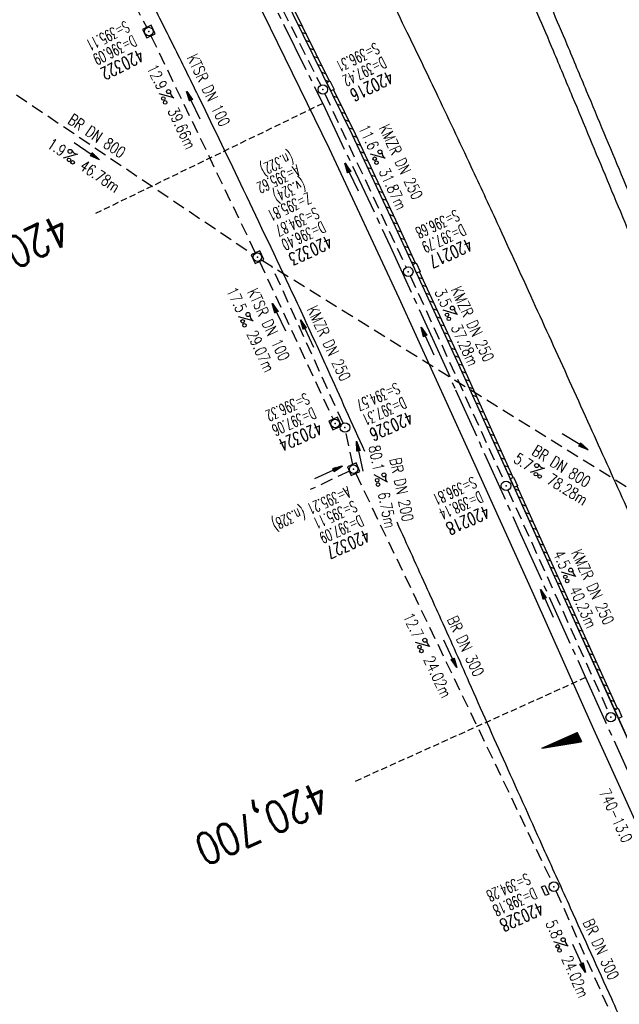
# Model space of a CAD drawing. Extents: x 450316 to 454644, y 428795 to 436505.
# Tile 242 of 256: x 450748 to 450843, y 435778 to 435934. Entities that reach past the tile are written whole.
import ezdxf
from ezdxf.enums import TextEntityAlignment as Align

# ---------------------------------------------------------------- set-up
doc = ezdxf.new("R2010")
doc.units = 0
doc.header["$LTSCALE"] = 2
doc.header["$MEASUREMENT"] = 0
for name, pattern in [('ACHSE', [5.5, 4, -0.5, 0.5, -0.5]), ('AUSGEZOGEN', [0]), ('GESTRICH-X2', [1.5, 1, -0.5]), ('GESTRICHELT', [0.75, 0.5, -0.25])]:
    doc.linetypes.add(name, pattern=pattern)
doc.layers.get('0').update_dxf_attribs({"linetype": 'CONTINUOUS'})
for name, color, linetype in [('ACHSETOP', 1, 'ACHSE'), ('FBR', 8, 'CONTINUOUS'), ('GEF', 1, 'AUSGEZOGEN'), ('HEKTOM', 1, 'GESTRICHELT'), ('KANAL', 7, 'GESTRICH-X2'), ('Netzknoten_PKT-NR', 7, 'CONTINUOUS'), ('PFEIL', 7, 'CONTINUOUS'), ('RINNE', 8, 'CONTINUOUS'), ('SCHACHTNR', 6, 'CONTINUOUS'), ('SCHSYMBOL', 7, 'CONTINUOUS'), ('TEXTO', 4, 'CONTINUOUS'), ('TEXTU', 4, 'CONTINUOUS'), ('WEG', 8, 'AUSGEZOGEN')]:
    doc.layers.add(name, color=color, linetype=linetype)
doc.styles.add('ROMANS', font='romans.shx', dxfattribs={"width": 0.8})

# ---------------------------------------------------------------- blocks, each defined once
blk = doc.blocks.new('PROM')
blk.add_line((1.57, 1.82), (0.02, 0.02))
for centre, radius in [((0.32, 1.51), 0.317), ((0.94, 0.29), 0.283), ((1.64, 0.29), 0.283)]:
    blk.add_circle(centre, radius)
blk.add_arc((0.99, 2.68), 1.03, 239.1414, 303.3549)
blk = doc.blocks.new('PFEIL2')
at = {"color": 0}
for p, q in [((0.88, 0), (-2.4, -0.01)), ((0.88, -0.27), (0.88, 0.28)), ((0.88, 0.28), (2.43, 0.01)), ((0.91, 0.27), (0.88, 0.26)), ((0.97, 0.26), (0.88, 0.25)), ((1.02, 0.25), (0.88, 0.23)), ((1.07, 0.24), (0.88, 0.21)), ((1.13, 0.23), (0.88, 0.19)), ((1.18, 0.22), (0.88, 0.17)), ((1.24, 0.21), (0.88, 0.15)), ((1.29, 0.21), (0.88, 0.14)), ((1.34, 0.2), (0.88, 0.12)), ((1.4, 0.19), (0.88, 0.1)), ((1.45, 0.18), (0.88, 0.08)), ((1.51, 0.17), (0.88, 0.06)), ((1.56, 0.16), (0.88, 0.04)), ((1.61, 0.15), (0.88, 0.02)), ((1.67, 0.14), (0.88, 0.01)), ((1.72, 0.13), (0.88, -0.01)), ((1.78, 0.12), (0.88, -0.03)), ((1.83, 0.11), (0.88, -0.05)), ((1.88, 0.1), (0.88, -0.07)), ((1.94, 0.09), (0.88, -0.09)), ((2.05, 0.08), (0.88, -0.12)), ((1.99, 0.08), (0.88, -0.11)), ((2.1, 0.07), (0.88, -0.14)), ((2.15, 0.06), (0.88, -0.16)), ((2.21, 0.05), (0.88, -0.18)), ((2.26, 0.04), (0.88, -0.2)), ((2.32, 0.03), (0.88, -0.22)), ((2.37, 0.02), (0.88, -0.23)), ((2.42, 0.01), (0.88, -0.25)), ((2.43, 0.01), (0.88, -0.27))]:
    blk.add_line(p, q, dxfattribs=at)
blk = doc.blocks.new('20')
blk.add_lwpolyline([(-0.75, -0.75), (0.75, -0.75), (0.75, 0.75), (-0.75, 0.75)], close=True)
blk.add_circle((0, 0), 0.676)
blk.add_point((0, 0))
blk = doc.blocks.new('GST')
at = {"color": 0}
blk.add_circle((0, 0), 0.75, dxfattribs=at)
blk.add_point((0, 0), dxfattribs=at)
blk = doc.blocks.new('10')
blk.add_blockref('GST', (0, 0))
blk = doc.blocks.new('17')
blk.add_lwpolyline([(-0.76, -1.22), (0.75, -1.22), (0.75, -1.8), (-0.76, -1.8)], close=True)
blk.add_blockref('GST', (0, 0))
blk = doc.blocks.new('30S')
at = {"color": 0}
for p, q in [((-0.75, -0.58), (-0.75, 0)), ((-0.75, 0), (0.75, 0)), ((0.75, 0), (0.75, -0.58)), ((0.75, -0.58), (-0.75, -0.58))]:
    blk.add_line(p, q, dxfattribs=at)
blk.add_point((0, 0), dxfattribs=at)
blk = doc.blocks.new('*X33')
at = {"color": 0}
for p, q in [((725.83, 193.84), (727.44, 195.45)), ((725.83, 193.85), (727.43, 195.45)), ((725.83, 193.86), (727.42, 195.45)), ((725.83, 193.87), (727.41, 195.45)), ((725.83, 193.88), (727.4, 195.45)), ((725.83, 193.89), (727.39, 195.45)), ((725.83, 193.9), (727.38, 195.45)), ((725.83, 193.91), (727.37, 195.45)), ((725.83, 193.91), (727.37, 195.45)), ((725.83, 193.92), (727.36, 195.45)), ((725.83, 193.93), (727.35, 195.45)), ((725.83, 193.94), (727.34, 195.45)), ((725.83, 193.95), (727.33, 195.45)), ((725.83, 193.96), (727.32, 195.45)), ((725.83, 193.97), (727.31, 195.45)), ((725.83, 193.98), (727.3, 195.45)), ((725.83, 193.99), (727.29, 195.45)), ((725.83, 193.99), (727.29, 195.45)), ((725.83, 194), (727.28, 195.45)), ((725.83, 194.01), (727.27, 195.45)), ((725.83, 194.02), (727.26, 195.45)), ((725.83, 194.03), (727.25, 195.45)), ((725.83, 194.04), (727.24, 195.45)), ((725.83, 194.05), (727.23, 195.45)), ((725.83, 194.06), (727.22, 195.45)), ((725.83, 194.06), (727.21, 195.45)), ((725.83, 194.07), (727.21, 195.45)), ((725.83, 194.08), (727.2, 195.45)), ((725.83, 194.09), (727.19, 195.45)), ((725.83, 194.1), (727.18, 195.45)), ((725.83, 194.11), (727.17, 195.45)), ((725.83, 194.12), (727.16, 195.45)), ((725.83, 194.13), (727.15, 195.45)), ((725.83, 194.14), (727.14, 195.45)), ((725.83, 194.14), (727.14, 195.45)), ((725.83, 194.15), (727.13, 195.45)), ((725.83, 194.16), (727.12, 195.45)), ((725.83, 194.17), (727.11, 195.45)), ((725.83, 194.18), (727.1, 195.45)), ((725.83, 194.19), (727.09, 195.45)), ((725.83, 194.2), (727.08, 195.45)), ((725.83, 194.21), (727.07, 195.45)), ((725.83, 194.21), (727.06, 195.45)), ((725.83, 194.22), (727.06, 195.45)), ((725.83, 194.23), (727.05, 195.45)), ((725.83, 194.24), (727.04, 195.45)), ((725.83, 194.25), (727.03, 195.45)), ((725.83, 194.26), (727.02, 195.45)), ((725.83, 194.27), (727.01, 195.45)), ((725.83, 194.28), (727, 195.45)), ((725.83, 194.29), (726.99, 195.45)), ((725.83, 194.29), (726.99, 195.45)), ((725.83, 194.3), (726.98, 195.45)), ((725.83, 194.31), (726.97, 195.45)), ((725.83, 194.32), (726.96, 195.45)), ((725.83, 194.33), (726.95, 195.45)), ((725.83, 194.34), (726.94, 195.45)), ((725.83, 194.35), (726.93, 195.45)), ((725.83, 194.36), (726.92, 195.45)), ((725.83, 194.37), (726.91, 195.45)), ((725.83, 194.37), (726.91, 195.45)), ((725.83, 194.38), (726.9, 195.45)), ((725.83, 194.39), (726.89, 195.45)), ((725.83, 194.4), (726.88, 195.45)), ((725.83, 194.41), (726.87, 195.45)), ((725.83, 194.42), (726.86, 195.45)), ((725.83, 194.43), (726.85, 195.45)), ((725.83, 194.44), (726.84, 195.45)), ((725.83, 194.44), (726.83, 195.45)), ((725.83, 194.45), (726.83, 195.45)), ((725.83, 194.46), (726.82, 195.45)), ((725.83, 194.47), (726.81, 195.45)), ((725.83, 194.48), (726.8, 195.45)), ((725.83, 194.49), (726.79, 195.45)), ((725.83, 194.5), (726.78, 195.45)), ((725.83, 194.51), (726.77, 195.45)), ((725.83, 194.52), (726.76, 195.45)), ((725.83, 194.52), (726.76, 195.45)), ((725.83, 194.53), (726.75, 195.45)), ((725.83, 194.54), (726.74, 195.45)), ((725.83, 194.55), (726.73, 195.45)), ((725.83, 194.56), (726.72, 195.45)), ((725.83, 194.57), (726.71, 195.45)), ((725.83, 194.58), (726.7, 195.45)), ((725.83, 194.59), (726.69, 195.45)), ((725.83, 194.59), (726.68, 195.45)), ((725.83, 194.6), (726.68, 195.45)), ((725.83, 194.61), (726.67, 195.45)), ((725.83, 194.62), (726.66, 195.45)), ((725.83, 194.63), (726.65, 195.45)), ((725.83, 194.64), (726.64, 195.45)), ((725.83, 194.65), (726.63, 195.45)), ((725.83, 194.66), (726.62, 195.45)), ((725.83, 194.67), (726.61, 195.45)), ((725.83, 194.67), (726.61, 195.45)), ((725.83, 194.68), (726.6, 195.45)), ((725.83, 194.69), (726.59, 195.45)), ((725.83, 194.7), (726.58, 195.45)), ((725.83, 194.71), (726.57, 195.45)), ((725.83, 194.72), (726.56, 195.45)), ((725.83, 194.73), (726.55, 195.45)), ((725.83, 194.74), (726.54, 195.45)), ((725.83, 194.75), (726.53, 195.45)), ((725.83, 194.75), (726.53, 195.45)), ((725.83, 194.76), (726.52, 195.45)), ((725.83, 194.77), (726.51, 195.45)), ((725.83, 194.78), (726.5, 195.45)), ((725.83, 194.79), (726.49, 195.45)), ((725.83, 194.8), (726.48, 195.45)), ((725.83, 194.81), (726.47, 195.45)), ((725.83, 194.82), (726.46, 195.45)), ((725.83, 194.82), (726.45, 195.45)), ((725.83, 194.83), (726.45, 195.45)), ((725.83, 194.84), (726.44, 195.45)), ((725.83, 194.85), (726.43, 195.45)), ((725.83, 194.86), (726.42, 195.45)), ((725.83, 194.87), (726.41, 195.45)), ((725.83, 194.88), (726.4, 195.45)), ((725.83, 194.89), (726.39, 195.45)), ((725.83, 194.9), (726.38, 195.45)), ((725.83, 194.9), (726.38, 195.45)), ((725.83, 194.91), (726.37, 195.45)), ((725.83, 194.92), (726.36, 195.45)), ((725.83, 194.93), (726.35, 195.45)), ((725.83, 194.94), (726.34, 195.45)), ((725.83, 194.95), (726.33, 195.45)), ((725.83, 194.96), (726.32, 195.45)), ((725.83, 194.97), (726.31, 195.45)), ((725.83, 194.98), (726.3, 195.45)), ((725.83, 194.98), (726.3, 195.45)), ((725.83, 194.99), (726.29, 195.45)), ((725.83, 195), (726.28, 195.45)), ((725.83, 195.01), (726.27, 195.45)), ((725.83, 195.02), (726.26, 195.45)), ((725.83, 195.03), (726.25, 195.45)), ((725.83, 195.04), (726.24, 195.45)), ((725.83, 195.05), (726.23, 195.45)), ((725.83, 195.05), (726.22, 195.45)), ((725.83, 195.06), (726.22, 195.45)), ((725.83, 195.07), (726.21, 195.45)), ((725.83, 195.08), (726.2, 195.45)), ((725.83, 195.09), (726.19, 195.45)), ((725.83, 195.1), (726.18, 195.45)), ((725.83, 195.11), (726.17, 195.45)), ((725.83, 195.12), (726.16, 195.45)), ((725.83, 195.13), (726.15, 195.45)), ((725.83, 195.13), (726.15, 195.45)), ((725.83, 195.14), (726.14, 195.45)), ((725.83, 195.15), (726.13, 195.45)), ((725.83, 195.16), (726.12, 195.45)), ((725.83, 195.17), (726.11, 195.45)), ((725.83, 195.18), (726.1, 195.45)), ((725.83, 195.19), (726.09, 195.45)), ((725.83, 195.2), (726.08, 195.45)), ((725.83, 195.2), (726.07, 195.45)), ((725.83, 195.21), (726.07, 195.45)), ((725.83, 195.22), (726.06, 195.45)), ((725.83, 195.23), (726.05, 195.45)), ((725.83, 195.24), (726.04, 195.45)), ((725.83, 195.25), (726.03, 195.45)), ((725.83, 195.26), (726.02, 195.45)), ((725.83, 195.27), (726.01, 195.45)), ((725.83, 195.28), (726, 195.45)), ((725.83, 195.28), (726, 195.45)), ((725.83, 195.29), (725.99, 195.45)), ((725.83, 195.3), (725.98, 195.45)), ((725.83, 195.31), (725.97, 195.45)), ((725.83, 195.32), (725.96, 195.45)), ((725.83, 195.33), (725.95, 195.45)), ((725.83, 195.34), (725.94, 195.45)), ((725.83, 195.35), (725.93, 195.45)), ((725.83, 195.36), (725.92, 195.45)), ((725.83, 195.36), (725.92, 195.45)), ((725.83, 195.37), (725.91, 195.45)), ((725.83, 195.38), (725.9, 195.45)), ((725.83, 195.39), (725.89, 195.45)), ((725.83, 195.4), (725.88, 195.45)), ((725.83, 195.41), (725.87, 195.45)), ((725.83, 195.42), (725.86, 195.45)), ((725.83, 195.43), (725.85, 195.45)), ((725.83, 195.43), (725.84, 195.45)), ((725.83, 195.44), (725.84, 195.45)), ((725.83, 193.83), (727.43, 195.43)), ((725.83, 193.82), (727.43, 195.42)), ((725.83, 193.81), (727.43, 195.41)), ((725.83, 193.8), (727.42, 195.4)), ((725.83, 193.79), (727.42, 195.38)), ((725.83, 193.78), (727.42, 195.37)), ((725.83, 193.77), (727.41, 195.36)), ((725.83, 193.76), (727.41, 195.35)), ((725.83, 193.76), (727.41, 195.34)), ((725.83, 193.75), (727.4, 195.32)), ((725.83, 193.74), (727.4, 195.31)), ((725.83, 193.73), (727.4, 195.3)), ((725.83, 193.72), (727.4, 195.29)), ((725.83, 193.71), (727.39, 195.28)), ((725.83, 193.7), (727.39, 195.26)), ((725.83, 193.69), (727.39, 195.25)), ((725.83, 193.68), (727.38, 195.24)), ((725.83, 193.68), (727.38, 195.23)), ((725.83, 193.67), (727.38, 195.22)), ((725.83, 193.66), (727.37, 195.2)), ((725.83, 193.65), (727.37, 195.19)), ((725.83, 193.64), (727.37, 195.18)), ((725.83, 193.63), (727.36, 195.17)), ((725.83, 193.62), (727.36, 195.16)), ((725.83, 193.61), (727.36, 195.14)), ((725.83, 193.61), (727.35, 195.13)), ((725.83, 193.6), (727.35, 195.12)), ((725.83, 193.59), (727.35, 195.11)), ((725.83, 193.58), (727.34, 195.1)), ((725.83, 193.57), (727.34, 195.08)), ((725.83, 193.56), (727.34, 195.07)), ((725.83, 193.55), (727.34, 195.06)), ((725.83, 193.54), (727.33, 195.05)), ((725.83, 193.53), (727.33, 195.04)), ((725.83, 193.53), (727.33, 195.02)), ((725.83, 193.52), (727.32, 195.01)), ((725.83, 193.51), (727.32, 195)), ((725.83, 193.5), (727.32, 194.99)), ((725.83, 193.49), (727.31, 194.98)), ((725.83, 193.48), (727.31, 194.96)), ((725.83, 193.47), (727.31, 194.95)), ((725.83, 193.46), (727.3, 194.94)), ((725.83, 193.45), (727.3, 194.93)), ((725.83, 193.45), (727.3, 194.92)), ((725.83, 193.44), (727.29, 194.91)), ((725.83, 193.43), (727.29, 194.89)), ((725.83, 193.42), (727.29, 194.88)), ((725.83, 193.41), (727.29, 194.87)), ((725.83, 193.4), (727.28, 194.86)), ((725.83, 193.39), (727.28, 194.85)), ((725.83, 193.38), (727.28, 194.83)), ((725.83, 193.38), (727.27, 194.82)), ((725.83, 193.37), (727.27, 194.81)), ((725.83, 193.36), (727.27, 194.8)), ((725.83, 193.35), (727.26, 194.79)), ((725.83, 193.34), (727.26, 194.77)), ((725.83, 193.33), (727.26, 194.76)), ((725.83, 193.32), (727.25, 194.75)), ((725.83, 193.31), (727.25, 194.74)), ((725.83, 193.3), (727.25, 194.73)), ((725.83, 193.3), (727.24, 194.71)), ((725.83, 193.29), (727.24, 194.7)), ((725.83, 193.28), (727.24, 194.69)), ((725.83, 193.27), (727.23, 194.68)), ((725.83, 193.26), (727.23, 194.67)), ((725.83, 193.25), (727.23, 194.65)), ((725.83, 193.24), (727.23, 194.64)), ((725.83, 193.23), (727.22, 194.63)), ((725.83, 193.22), (727.22, 194.62)), ((725.83, 193.22), (727.22, 194.61)), ((725.83, 193.21), (727.21, 194.59)), ((725.83, 193.2), (727.21, 194.58)), ((725.83, 193.19), (727.21, 194.57)), ((725.83, 193.18), (727.2, 194.56)), ((725.83, 193.17), (727.2, 194.55)), ((725.83, 193.16), (727.2, 194.53)), ((725.83, 193.15), (727.19, 194.52)), ((725.83, 193.15), (727.19, 194.51)), ((725.83, 193.14), (727.19, 194.5)), ((725.83, 193.13), (727.18, 194.49)), ((725.83, 193.12), (727.18, 194.47)), ((725.83, 193.11), (727.18, 194.46)), ((725.83, 193.1), (727.17, 194.45)), ((725.83, 193.09), (727.17, 194.44)), ((725.83, 193.08), (727.17, 194.43)), ((725.83, 193.07), (727.17, 194.41)), ((725.83, 193.07), (727.16, 194.4)), ((725.83, 193.06), (727.16, 194.39)), ((725.83, 193.05), (727.16, 194.38)), ((725.83, 193.04), (727.15, 194.37)), ((725.83, 193.03), (727.15, 194.35)), ((725.83, 193.02), (727.15, 194.34)), ((725.83, 193.01), (727.14, 194.33)), ((725.83, 193), (727.14, 194.32)), ((725.83, 193), (727.14, 194.31)), ((725.83, 192.99), (727.13, 194.29)), ((725.83, 192.98), (727.13, 194.28)), ((725.83, 192.97), (727.13, 194.27)), ((725.83, 192.96), (727.12, 194.26)), ((725.83, 192.95), (727.12, 194.25)), ((725.83, 192.94), (727.12, 194.23)), ((725.83, 192.93), (727.11, 194.22)), ((725.83, 192.92), (727.11, 194.21)), ((725.83, 192.92), (727.11, 194.2)), ((725.83, 192.91), (727.11, 194.19)), ((725.83, 192.9), (727.1, 194.17)), ((725.83, 192.89), (727.1, 194.16)), ((725.83, 192.88), (727.1, 194.15)), ((725.83, 192.87), (727.09, 194.14)), ((725.83, 192.86), (727.09, 194.13)), ((725.83, 192.85), (727.09, 194.11)), ((725.83, 192.84), (727.08, 194.1)), ((725.83, 192.84), (727.08, 194.09)), ((725.83, 192.83), (727.08, 194.08)), ((725.83, 192.82), (727.07, 194.07)), ((725.83, 192.81), (727.07, 194.05)), ((725.83, 192.8), (727.07, 194.04)), ((725.83, 192.79), (727.06, 194.03)), ((725.83, 192.78), (727.06, 194.02)), ((725.83, 192.77), (727.06, 194.01)), ((725.83, 192.77), (727.05, 193.99)), ((725.83, 192.76), (727.05, 193.98)), ((725.83, 192.75), (727.05, 193.97)), ((725.83, 192.74), (727.05, 193.96)), ((725.83, 192.73), (727.04, 193.95)), ((725.83, 192.72), (727.04, 193.93)), ((725.83, 192.71), (727.04, 193.92)), ((725.83, 192.7), (727.03, 193.91)), ((725.83, 192.69), (727.03, 193.9)), ((725.83, 192.69), (727.03, 193.89)), ((725.83, 192.68), (727.02, 193.87)), ((725.83, 192.67), (727.02, 193.86)), ((725.83, 192.66), (727.02, 193.85)), ((725.83, 192.65), (727.01, 193.84)), ((725.83, 192.64), (727.01, 193.83)), ((725.83, 192.63), (727.01, 193.81)), ((725.83, 192.62), (727, 193.8)), ((725.83, 192.62), (727, 193.79)), ((725.83, 192.61), (727, 193.78)), ((725.83, 192.6), (726.99, 193.77)), ((725.83, 192.59), (726.99, 193.75)), ((725.83, 192.58), (726.99, 193.74)), ((725.83, 192.57), (726.99, 193.73)), ((725.83, 192.56), (726.98, 193.72)), ((725.83, 192.55), (726.98, 193.71)), ((725.83, 192.54), (726.98, 193.69)), ((725.83, 192.54), (726.97, 193.68)), ((725.83, 192.53), (726.97, 193.67)), ((725.83, 192.52), (726.97, 193.66)), ((725.83, 192.51), (726.96, 193.65)), ((725.83, 192.5), (726.96, 193.63)), ((725.83, 192.49), (726.96, 193.62)), ((725.83, 192.48), (726.95, 193.61)), ((725.83, 192.47), (726.95, 193.6)), ((725.83, 192.46), (726.95, 193.59)), ((725.83, 192.46), (726.94, 193.57)), ((725.83, 192.45), (726.94, 193.56)), ((725.83, 192.44), (726.94, 193.55)), ((725.83, 192.43), (726.94, 193.54)), ((725.83, 192.42), (726.93, 193.53)), ((725.83, 192.41), (726.93, 193.51)), ((725.83, 192.4), (726.93, 193.5)), ((725.83, 192.39), (726.92, 193.49)), ((725.83, 192.39), (726.92, 193.48)), ((725.83, 192.38), (726.92, 193.47)), ((725.83, 192.37), (726.91, 193.45)), ((725.83, 192.36), (726.91, 193.44)), ((725.83, 192.35), (726.91, 193.43)), ((725.83, 192.34), (726.9, 193.42)), ((725.83, 192.33), (726.9, 193.41)), ((725.83, 192.32), (726.9, 193.39)), ((725.83, 192.31), (726.89, 193.38)), ((725.83, 192.31), (726.89, 193.37)), ((725.83, 192.3), (726.89, 193.36)), ((725.83, 192.29), (726.88, 193.35)), ((725.83, 192.28), (726.88, 193.33)), ((725.83, 192.27), (726.88, 193.32)), ((725.83, 192.26), (726.88, 193.31)), ((725.83, 192.25), (726.87, 193.3)), ((725.83, 192.24), (726.87, 193.29)), ((725.83, 192.24), (726.87, 193.27)), ((725.83, 192.23), (726.86, 193.26)), ((725.83, 192.22), (726.86, 193.25)), ((725.83, 192.21), (726.86, 193.24)), ((725.83, 192.2), (726.85, 193.23)), ((725.83, 192.19), (726.85, 193.21)), ((725.83, 192.18), (726.85, 193.2)), ((725.83, 192.17), (726.84, 193.19)), ((725.83, 192.16), (726.84, 193.18)), ((725.83, 192.16), (726.84, 193.17)), ((725.83, 192.15), (726.83, 193.15)), ((725.83, 192.14), (726.83, 193.14)), ((725.83, 192.13), (726.83, 193.13)), ((725.83, 192.12), (726.82, 193.12)), ((725.83, 192.11), (726.82, 193.11)), ((725.83, 192.1), (726.82, 193.09)), ((725.83, 192.09), (726.82, 193.08)), ((725.83, 192.08), (726.81, 193.07)), ((725.83, 192.08), (726.81, 193.06)), ((725.83, 192.07), (726.81, 193.05)), ((725.83, 192.06), (726.8, 193.03)), ((725.83, 192.05), (726.8, 193.02)), ((725.83, 192.04), (726.8, 193.01)), ((725.83, 192.03), (726.79, 193)), ((725.83, 192.02), (726.79, 192.99)), ((725.83, 192.01), (726.79, 192.97)), ((725.83, 192.01), (726.78, 192.96)), ((725.83, 192), (726.78, 192.95)), ((725.83, 191.99), (726.78, 192.94)), ((725.83, 191.98), (726.77, 192.93)), ((725.83, 191.97), (726.77, 192.91)), ((725.83, 191.96), (726.77, 192.9)), ((725.83, 191.95), (726.76, 192.89)), ((725.83, 191.94), (726.76, 192.88)), ((725.83, 191.93), (726.76, 192.87)), ((725.83, 191.93), (726.76, 192.85)), ((725.83, 191.92), (726.75, 192.84)), ((725.83, 191.91), (726.75, 192.83)), ((725.83, 191.9), (726.75, 192.82)), ((725.83, 191.89), (726.74, 192.81)), ((725.83, 191.88), (726.74, 192.79)), ((725.83, 191.87), (726.74, 192.78)), ((725.83, 191.86), (726.73, 192.77)), ((725.83, 191.85), (726.73, 192.76)), ((725.83, 191.85), (726.73, 192.75)), ((725.83, 191.84), (726.72, 192.73)), ((725.83, 191.83), (726.72, 192.72)), ((725.83, 191.82), (726.72, 192.71)), ((725.83, 191.81), (726.71, 192.7)), ((725.83, 191.8), (726.71, 192.69)), ((725.83, 191.79), (726.71, 192.67)), ((725.83, 191.78), (726.7, 192.66)), ((725.83, 191.78), (726.7, 192.65)), ((725.83, 191.77), (726.7, 192.64)), ((725.83, 191.76), (726.7, 192.63)), ((725.83, 191.75), (726.69, 192.61)), ((725.83, 191.74), (726.69, 192.6)), ((725.83, 191.73), (726.69, 192.59)), ((725.83, 191.72), (726.68, 192.58)), ((725.83, 191.71), (726.68, 192.57)), ((725.83, 191.7), (726.68, 192.55)), ((725.83, 191.7), (726.67, 192.54)), ((725.83, 191.69), (726.67, 192.53)), ((725.83, 191.68), (726.67, 192.52)), ((725.83, 191.67), (726.66, 192.51)), ((725.83, 191.66), (726.66, 192.49)), ((725.83, 191.65), (726.66, 192.48)), ((725.83, 191.64), (726.65, 192.47)), ((725.83, 191.63), (726.65, 192.46)), ((725.83, 191.63), (726.65, 192.45)), ((725.83, 191.62), (726.64, 192.43)), ((725.83, 191.61), (726.64, 192.42)), ((725.83, 191.6), (726.64, 192.41)), ((725.83, 191.59), (726.64, 192.4)), ((725.83, 191.58), (726.63, 192.39)), ((725.83, 191.57), (726.63, 192.37)), ((725.83, 191.56), (726.63, 192.36)), ((725.83, 191.55), (726.62, 192.35)), ((725.83, 191.55), (726.62, 192.34)), ((725.83, 191.54), (726.62, 192.33)), ((725.83, 191.53), (726.61, 192.31)), ((725.83, 191.52), (726.61, 192.3)), ((725.83, 191.51), (726.61, 192.29)), ((725.83, 191.5), (726.6, 192.28)), ((725.83, 191.49), (726.6, 192.27)), ((725.83, 191.48), (726.6, 192.25)), ((725.83, 191.47), (726.59, 192.24)), ((725.83, 191.47), (726.59, 192.23)), ((725.83, 191.46), (726.59, 192.22)), ((725.83, 191.45), (726.59, 192.21)), ((725.83, 191.44), (726.58, 192.19)), ((725.83, 191.43), (726.58, 192.18)), ((725.83, 191.42), (726.58, 192.17)), ((725.83, 191.41), (726.57, 192.16)), ((725.83, 191.4), (726.57, 192.15)), ((725.83, 191.4), (726.57, 192.13)), ((725.83, 191.39), (726.56, 192.12)), ((725.83, 191.38), (726.56, 192.11)), ((725.83, 191.37), (726.56, 192.1)), ((725.83, 191.36), (726.55, 192.09)), ((725.83, 191.35), (726.55, 192.07)), ((725.83, 191.34), (726.55, 192.06)), ((725.83, 191.33), (726.54, 192.05)), ((725.83, 191.32), (726.54, 192.04)), ((725.83, 191.32), (726.54, 192.03)), ((725.83, 191.31), (726.53, 192.01)), ((725.83, 191.3), (726.53, 192)), ((725.83, 191.29), (726.53, 191.99)), ((725.83, 191.28), (726.53, 191.98)), ((725.83, 191.27), (726.52, 191.97)), ((725.83, 191.26), (726.52, 191.95)), ((725.83, 191.25), (726.52, 191.94)), ((725.83, 191.25), (726.51, 191.93)), ((725.83, 191.24), (726.51, 191.92)), ((725.83, 191.23), (726.51, 191.91)), ((725.83, 191.22), (726.5, 191.89)), ((725.83, 191.21), (726.5, 191.88)), ((725.83, 191.2), (726.5, 191.87)), ((725.83, 191.19), (726.49, 191.86)), ((725.83, 191.18), (726.49, 191.85)), ((725.83, 191.17), (726.49, 191.84)), ((725.83, 191.17), (726.48, 191.82)), ((725.83, 191.16), (726.48, 191.81)), ((725.83, 191.15), (726.48, 191.8)), ((725.83, 191.14), (726.47, 191.79)), ((725.83, 191.13), (726.47, 191.78)), ((725.83, 191.12), (726.47, 191.76)), ((725.83, 191.11), (726.47, 191.75)), ((725.83, 191.1), (726.46, 191.74)), ((725.83, 191.09), (726.46, 191.73)), ((725.83, 191.09), (726.46, 191.72)), ((725.83, 191.08), (726.45, 191.7)), ((725.83, 191.07), (726.45, 191.69)), ((725.83, 191.06), (726.45, 191.68)), ((725.83, 191.05), (726.44, 191.67)), ((725.83, 191.04), (726.44, 191.66)), ((725.83, 191.03), (726.44, 191.64)), ((725.83, 191.02), (726.43, 191.63)), ((725.83, 191.02), (726.43, 191.62)), ((725.83, 191.01), (726.43, 191.61)), ((725.83, 191), (726.42, 191.6)), ((725.83, 190.99), (726.42, 191.58)), ((725.83, 190.98), (726.42, 191.57)), ((725.83, 190.97), (726.41, 191.56)), ((725.83, 190.96), (726.41, 191.55)), ((725.83, 190.95), (726.41, 191.54)), ((725.83, 190.94), (726.41, 191.52)), ((725.83, 190.94), (726.4, 191.51)), ((725.83, 190.93), (726.4, 191.5)), ((725.83, 190.92), (726.4, 191.49)), ((725.83, 190.91), (726.39, 191.48)), ((725.83, 190.9), (726.39, 191.46)), ((725.83, 190.89), (726.39, 191.45)), ((725.83, 190.88), (726.38, 191.44)), ((725.83, 190.87), (726.38, 191.43)), ((725.83, 190.87), (726.38, 191.42)), ((725.83, 190.86), (726.37, 191.4)), ((725.83, 190.85), (726.37, 191.39)), ((725.83, 190.84), (726.37, 191.38)), ((725.83, 190.83), (726.36, 191.37)), ((725.83, 190.82), (726.36, 191.36)), ((725.83, 190.81), (726.36, 191.34)), ((725.83, 190.8), (726.35, 191.33)), ((725.83, 190.79), (726.35, 191.32)), ((725.83, 190.79), (726.35, 191.31)), ((725.83, 190.78), (726.35, 191.3)), ((725.83, 190.77), (726.34, 191.28)), ((725.83, 190.76), (726.34, 191.27)), ((725.83, 190.75), (726.34, 191.26)), ((725.83, 190.74), (726.33, 191.25)), ((725.83, 190.73), (726.33, 191.24)), ((725.83, 190.72), (726.33, 191.22)), ((725.83, 190.71), (726.32, 191.21)), ((725.83, 190.71), (726.32, 191.2)), ((725.83, 190.7), (726.32, 191.19)), ((725.83, 190.69), (726.31, 191.18)), ((725.83, 190.68), (726.31, 191.16)), ((725.83, 190.67), (726.31, 191.15)), ((725.83, 190.66), (726.3, 191.14)), ((725.83, 190.65), (726.3, 191.13)), ((725.83, 190.64), (726.3, 191.12)), ((725.83, 190.64), (726.29, 191.1)), ((725.83, 190.63), (726.29, 191.09)), ((725.83, 190.62), (726.29, 191.08)), ((725.83, 190.61), (726.29, 191.07)), ((725.83, 190.6), (726.28, 191.06)), ((725.83, 190.59), (726.28, 191.04)), ((725.83, 190.58), (726.28, 191.03)), ((725.83, 190.57), (726.27, 191.02)), ((725.83, 190.56), (726.27, 191.01)), ((725.83, 190.56), (726.27, 191)), ((725.83, 190.55), (726.26, 190.98)), ((725.83, 190.54), (726.26, 190.97)), ((725.83, 190.53), (726.26, 190.96)), ((725.83, 190.52), (726.25, 190.95)), ((725.83, 190.51), (726.25, 190.94)), ((725.83, 190.5), (726.25, 190.92)), ((725.83, 190.49), (726.24, 190.91)), ((725.83, 190.48), (726.24, 190.9)), ((725.83, 190.48), (726.24, 190.89)), ((725.83, 190.47), (726.24, 190.88)), ((725.83, 190.46), (726.23, 190.86)), ((725.83, 190.45), (726.23, 190.85)), ((725.83, 190.44), (726.23, 190.84)), ((725.83, 190.43), (726.22, 190.83)), ((725.83, 190.42), (726.22, 190.82)), ((725.83, 190.41), (726.22, 190.8)), ((725.83, 190.41), (726.21, 190.79)), ((725.83, 190.4), (726.21, 190.78)), ((725.83, 190.39), (726.21, 190.77)), ((725.83, 190.38), (726.2, 190.76)), ((725.83, 190.37), (726.2, 190.74)), ((725.83, 190.36), (726.2, 190.73)), ((725.83, 190.35), (726.19, 190.72)), ((725.83, 190.34), (726.19, 190.71)), ((725.83, 190.33), (726.19, 190.7)), ((725.83, 190.33), (726.18, 190.68)), ((725.83, 190.32), (726.18, 190.67)), ((725.83, 190.31), (726.18, 190.66)), ((725.83, 190.3), (726.18, 190.65)), ((725.83, 190.29), (726.17, 190.64)), ((725.83, 190.28), (726.17, 190.62)), ((725.83, 190.27), (726.17, 190.61)), ((725.83, 190.26), (726.16, 190.6)), ((725.83, 190.26), (726.16, 190.59)), ((725.83, 190.25), (726.16, 190.58)), ((725.83, 190.24), (726.15, 190.56)), ((725.83, 190.23), (726.15, 190.55)), ((725.83, 190.22), (726.15, 190.54)), ((725.83, 190.21), (726.14, 190.53)), ((725.83, 190.2), (726.14, 190.52)), ((725.83, 190.19), (726.14, 190.5)), ((725.83, 190.18), (726.13, 190.49)), ((725.83, 190.18), (726.13, 190.48)), ((725.83, 190.17), (726.13, 190.47)), ((725.83, 190.16), (726.12, 190.46)), ((725.83, 190.15), (726.12, 190.44)), ((725.83, 190.14), (726.12, 190.43)), ((725.83, 190.13), (726.12, 190.42)), ((725.83, 190.12), (726.11, 190.41)), ((725.83, 190.11), (726.11, 190.4)), ((725.83, 190.1), (726.11, 190.38)), ((725.83, 190.1), (726.1, 190.37)), ((725.83, 190.09), (726.1, 190.36)), ((725.83, 190.08), (726.1, 190.35)), ((725.83, 190.07), (726.09, 190.34)), ((725.83, 190.06), (726.09, 190.32)), ((725.83, 190.05), (726.09, 190.31)), ((725.83, 190.04), (726.08, 190.3)), ((725.83, 190.03), (726.08, 190.29)), ((725.83, 190.03), (726.08, 190.28)), ((725.83, 190.02), (726.07, 190.26)), ((725.83, 190.01), (726.07, 190.25)), ((725.83, 190), (726.07, 190.24)), ((725.83, 189.99), (726.06, 190.23)), ((725.83, 189.98), (726.06, 190.22)), ((725.83, 189.97), (726.06, 190.2)), ((725.83, 189.96), (726.06, 190.19)), ((725.83, 189.95), (726.05, 190.18)), ((725.83, 189.95), (726.05, 190.17)), ((725.83, 189.94), (726.05, 190.16)), ((725.83, 189.93), (726.04, 190.14)), ((725.83, 189.92), (726.04, 190.13)), ((725.83, 189.91), (726.04, 190.12)), ((725.83, 189.9), (726.03, 190.11)), ((725.83, 189.89), (726.03, 190.1)), ((725.83, 189.88), (726.03, 190.08)), ((725.83, 189.88), (726.02, 190.07)), ((725.83, 189.87), (726.02, 190.06)), ((725.83, 189.86), (726.02, 190.05)), ((725.83, 189.85), (726.01, 190.04)), ((725.83, 189.84), (726.01, 190.02)), ((725.83, 189.83), (726.01, 190.01)), ((725.83, 189.82), (726, 190)), ((725.83, 189.81), (726, 189.99)), ((725.83, 189.8), (726, 189.98)), ((725.83, 189.8), (726, 189.96)), ((725.83, 189.79), (725.99, 189.95)), ((725.83, 189.78), (725.99, 189.94)), ((725.83, 189.77), (725.99, 189.93)), ((725.83, 189.76), (725.98, 189.92)), ((725.83, 189.75), (725.98, 189.9)), ((725.83, 189.74), (725.98, 189.89)), ((725.83, 189.73), (725.97, 189.88)), ((725.83, 189.72), (725.97, 189.87)), ((725.83, 189.72), (725.97, 189.86)), ((725.83, 189.71), (725.96, 189.84)), ((725.83, 189.7), (725.96, 189.83)), ((725.83, 189.69), (725.96, 189.82)), ((725.83, 189.68), (725.95, 189.81)), ((725.83, 189.67), (725.95, 189.8)), ((725.83, 189.66), (725.95, 189.78)), ((725.83, 189.65), (725.94, 189.77)), ((725.83, 189.65), (725.94, 189.76)), ((725.83, 189.64), (725.94, 189.75)), ((725.83, 189.63), (725.94, 189.74)), ((725.83, 189.62), (725.93, 189.72)), ((725.83, 189.61), (725.93, 189.71)), ((725.83, 189.6), (725.93, 189.7)), ((725.83, 189.59), (725.92, 189.69)), ((725.83, 189.58), (725.92, 189.68)), ((725.83, 189.57), (725.92, 189.66)), ((725.83, 189.57), (725.91, 189.65)), ((725.83, 189.56), (725.91, 189.64)), ((725.83, 189.55), (725.91, 189.63)), ((725.83, 189.54), (725.9, 189.62)), ((725.83, 189.53), (725.9, 189.6)), ((725.83, 189.52), (725.9, 189.59)), ((725.83, 189.51), (725.89, 189.58)), ((725.83, 189.5), (725.89, 189.57)), ((725.83, 189.49), (725.89, 189.56)), ((725.83, 189.49), (725.89, 189.54)), ((725.83, 189.48), (725.88, 189.53)), ((725.83, 189.47), (725.88, 189.52)), ((725.83, 189.46), (725.88, 189.51)), ((725.83, 189.45), (725.87, 189.5)), ((725.83, 189.44), (725.87, 189.48)), ((725.83, 189.43), (725.87, 189.47)), ((725.83, 189.42), (725.86, 189.46)), ((725.83, 189.42), (725.86, 189.45)), ((725.83, 189.41), (725.86, 189.44)), ((725.83, 189.4), (725.85, 189.42)), ((725.83, 189.39), (725.85, 189.41)), ((725.83, 189.38), (725.85, 189.4)), ((725.83, 189.37), (725.84, 189.39)), ((725.83, 189.36), (725.84, 189.38)), ((725.83, 189.35), (725.84, 189.36)), ((725.83, 189.34), (725.83, 189.35)), ((725.83, 189.34), (725.83, 189.34))]:
    blk.add_line(p, q, dxfattribs=at)
blk = doc.blocks.new('GEF')
at = {"color": 0}
for p, q in [((0.01, 0.02), (0.01, 6.15)), ((1.62, 6.15), (0.01, 0.02)), ((0.01, 6.15), (1.62, 6.15))]:
    blk.add_line(p, q, dxfattribs=at)
blk.add_blockref('*X33', (-725.82, -189.3), dxfattribs=at)

msp = doc.modelspace()

# ---------------------------------------------------------------- linework, layer by layer
at = {"layer": 'ACHSETOP'}
msp.add_lwpolyline([(450710.5, 436073.77), (450723.77, 436052.58), (450736.67, 436031.17), (450749.22, 436009.55), (450761.41, 435987.72), (450773.23, 435965.69), (450784.68, 435943.47), (450795.75, 435921.06), (450806.45, 435898.46), (450812.57, 435885.09), (450816.8, 435875.71), (450827.09, 435852.92), (450837.37, 435830.13), (450847.66, 435807.35), (450857.94, 435784.56), (450868.23, 435761.78), (450878.51, 435738.99), (450888.8, 435716.2), (450899.09, 435693.42), (450909.37, 435670.63), (450919.66, 435647.84), (450929.94, 435625.06), (450940.23, 435602.27)], dxfattribs=at)
at = {"layer": 'FBR', "flags": 128}
for points in [[(450921.44, 435685.61, 0.000354), (450927.66, 435671.71, 0.000659), (450931.02, 435664.25, 0), (450939.29, 435645.95, 0.000057), (450939.32, 435645.87, 0.000131), (450945.2, 435632.87, -0.000196), (450949.14, 435624.17, -0.000729), (450953.95, 435613.48, 0.000628)], [(451603.01, 434662.96, 0.000001), (451617.47, 434646.37, 0.000004)]]:
    msp.add_lwpolyline(points, format="xyb", dxfattribs=at)
at = {"layer": 'FBR'}
for points in [[(450896.69, 435740.27, -0.000001), (450904.62, 435722.85, -0.000722)], [(450802.43, 435865.96, 0.000091), (450796.55, 435878.91, 0.000258), (450793.15, 435886.39, 0.003566), (450790.94, 435891.14, 0.001038), (450783.23, 435907.37, 0.001492), (450776.31, 435921.73, 0.002673), (450772.39, 435929.71, 0.002463), (450768.48, 435937.44, 0.001448), (450761.74, 435950.55, 0.001025), (450757.69, 435958.32, 0.000982), (450753.44, 435966.41, 0.003769), (450746.38, 435979.53, 0.003257), (450738, 435994.58, 0.002033), (450731.6, 436005.81, 0.002081), (450725.25, 436016.73, 0.001645), (450718.12, 436028.79, 0.002157), (450712.61, 436037.95, 0.002174), (450706.62, 436047.71, 0.002073), (450700.25, 436057.9, 0.001877)], [(450803.25, 435944.22, -0.002012), (450809.08, 435932.38, -0.002526), (450813.64, 435922.9, -0.001286), (450819.23, 435911.06, -0.001724), (450823.35, 435902.2, -0.000476), (450829.42, 435888.97, -0.001011), (450832.26, 435882.74, -0.000232), (450838.04, 435869.97, 0.000247), (450843.47, 435857.98, 0.000211), (450851.79, 435839.64, -0.000476), (450855.47, 435831.51, -0.000205), (450859.14, 435823.38, -0.000124), (450865.2, 435809.93, -0.000023), (450868.16, 435803.37, -0.00001), (450875.22, 435787.68, -0.000286), (450882.6, 435771.26, 0.000653)], [(450881.25, 435691.4, 0.000146), (450876.31, 435702.35, 0.000339), (450874.18, 435707.05, 0.000013), (450865.32, 435726.61, -0.000198), (450864.74, 435727.87, -0.000527), (450859.85, 435738.74, 0.000609), (450855.6, 435748.15, 0.000267), (450850.52, 435759.36, -0.000195), (450845.43, 435770.58, -0.000061), (450841.51, 435779.26, -0.000037), (450835.01, 435793.62, -0.000245), (450830.95, 435802.59, -0.000159), (450824.73, 435816.39, -0.002004), (450818.96, 435829.36, 0.002453), (450814.23, 435839.95, 0.000195), (450812.36, 435844.07, 0.000026), (450807.53, 435854.72, 0.000117)]]:
    msp.add_lwpolyline(points, format="xyb", dxfattribs=at)
for points in [[(450901.99, 435692.03), (450900.08, 435696.21), (450893.79, 435710.2), (450872.01, 435758.34), (450858.14, 435789.21), (450850.44, 435806.34), (450817.04, 435880.24), (450807.28, 435901.48), (450800.48, 435916.02), (450787.96, 435941.56), (450779.19, 435958.75), (450768.11, 435979.69), (450755.38, 436002.81), (450742.49, 436025.29), (450728.82, 436048.27), (450715.51, 436069.71)], [(450713.39, 436065.18), (450725.75, 436045.19), (450738.2, 436024.28), (450751.27, 436001.52), (450762.68, 435980.86), (450773.93, 435959.55), (450786.26, 435935.43), (450796.76, 435913.93), (450807.81, 435890.3), (450818.6, 435866.65), (450829.11, 435843.28), (450838.62, 435821.96), (450849.41, 435798.24), (450859.25, 435776.32), (450878.34, 435734.19), (450888.28, 435712.19), (450896.07, 435694.8), (450898.11, 435690.29)]]:
    msp.add_lwpolyline(points, dxfattribs=at)
at = {"layer": 'HEKTOM'}
for p, q in [((450795.75, 435921.06), (450759.75, 435903.62)), ((450837.38, 435830.12), (450800.91, 435813.69))]:
    msp.add_line(p, q, dxfattribs=at)
at = {"layer": 'KANAL'}
for p, q in [((450747.91, 435971.41), (450767.88, 435933.12)), ((450777.22, 435960.06), (450795.44, 435923.94)), ((450768.56, 435931.78), (450785.09, 435897.38)), ((450747.25, 435922.44), (450784.78, 435897.12)), ((450796.09, 435922.59), (450808.97, 435895.09)), ((450785.72, 435896.03), (450797.41, 435871.06)), ((450786.06, 435896.31), (450851.28, 435855.78)), ((450798.97, 435870.42), (450787.7, 435895.29)), ((450809.62, 435893.75), (450824.47, 435861.19)), ((450800.5, 435863.89), (450799.44, 435869)), ((450799.97, 435862.81), (450793.78, 435859.9)), ((450800.98, 435862.45), (450832.06, 435797.69)), ((450825.09, 435859.81), (450841.06, 435824.53)), ((450832.69, 435796.34), (450841.87, 435775.78))]:
    msp.add_line(p, q, dxfattribs=at)
at = {"layer": 'RINNE'}
for p, q in [((450791.88, 435933.55), (450792.55, 435933.33)), ((450792.5, 435932.29), (450793.17, 435932.07)), ((450793.12, 435931.03), (450793.78, 435930.81)), ((450793.74, 435929.77), (450794.4, 435929.55)), ((450794.35, 435928.52), (450795.02, 435928.3)), ((450794.97, 435927.26), (450795.64, 435927.04)), ((450795.59, 435926), (450796.25, 435925.78)), ((450796.2, 435924.74), (450796.72, 435924.57)), ((450797.48, 435923.26), (450797.49, 435923.26)), ((450797.44, 435922.22), (450798.1, 435922)), ((450798.06, 435920.97), (450798.72, 435920.74)), ((450798.67, 435919.71), (450799.34, 435919.49)), ((450799.29, 435918.45), (450799.95, 435918.23)), ((450799.91, 435917.19), (450800.57, 435916.97)), ((450800.52, 435915.93), (450801.18, 435915.72)), ((450801.11, 435914.69), (450801.76, 435914.47)), ((450801.69, 435913.44), (450802.34, 435913.22)), ((450802.27, 435912.19), (450802.93, 435911.97)), ((450802.86, 435910.94), (450803.51, 435910.73)), ((450803.44, 435909.7), (450804.09, 435909.48)), ((450804.02, 435908.45), (450804.68, 435908.23)), ((450804.61, 435907.2), (450805.26, 435906.98)), ((450805.19, 435905.95), (450805.85, 435905.74)), ((450805.78, 435904.71), (450806.43, 435904.49)), ((450806.36, 435903.46), (450807.01, 435903.24)), ((450806.94, 435902.21), (450807.6, 435901.99)), ((450807.52, 435900.97), (450808.17, 435900.75)), ((450808.09, 435899.72), (450808.74, 435899.51)), ((450808.66, 435898.48), (450809.31, 435898.26)), ((450809.24, 435897.24), (450809.88, 435897.02)), ((450809.81, 435895.99), (450810.46, 435895.78)), ((450810.95, 435893.51), (450811.6, 435893.29)), ((450811.52, 435892.26), (450812.17, 435892.05)), ((450812.09, 435891.02), (450812.74, 435890.8)), ((450812.66, 435889.78), (450813.31, 435889.56)), ((450813.23, 435888.53), (450813.88, 435888.32)), ((450813.8, 435887.29), (450814.45, 435887.07)), ((450814.37, 435886.05), (450815.02, 435885.83)), ((450814.94, 435884.8), (450815.59, 435884.59)), ((450815.52, 435883.56), (450816.16, 435883.35)), ((450816.09, 435882.32), (450816.74, 435882.1)), ((450816.66, 435881.07), (450817.31, 435880.86)), ((450817.22, 435879.83), (450817.87, 435879.62)), ((450817.79, 435878.59), (450818.43, 435878.38)), ((450818.35, 435877.35), (450818.99, 435877.14)), ((450818.91, 435876.11), (450819.55, 435875.9)), ((450819.47, 435874.87), (450820.11, 435874.66)), ((450820.03, 435873.63), (450820.67, 435873.42)), ((450820.59, 435872.39), (450821.23, 435872.18)), ((450821.15, 435871.15), (450821.8, 435870.94)), ((450821.71, 435869.91), (450822.36, 435869.7)), ((450822.27, 435868.67), (450822.92, 435868.46)), ((450822.83, 435867.43), (450823.48, 435867.22)), ((450823.39, 435866.2), (450824.04, 435865.98)), ((450823.95, 435864.96), (450824.6, 435864.74)), ((450824.51, 435863.72), (450825.16, 435863.5)), ((450825.07, 435862.48), (450825.72, 435862.26)), ((450826.2, 435860), (450826.84, 435859.78)), ((450826.76, 435858.76), (450827.4, 435858.54)), ((450827.32, 435857.52), (450827.96, 435857.3)), ((450827.88, 435856.28), (450828.52, 435856.06)), ((450828.44, 435855.04), (450829.08, 435854.82)), ((450829, 435853.8), (450829.65, 435853.58)), ((450829.56, 435852.56), (450830.21, 435852.34)), ((450830.12, 435851.32), (450830.77, 435851.1)), ((450830.68, 435850.08), (450831.33, 435849.86)), ((450831.24, 435848.84), (450831.89, 435848.63)), ((450831.8, 435847.6), (450832.45, 435847.39)), ((450832.36, 435846.36), (450833.01, 435846.15)), ((450832.92, 435845.12), (450833.56, 435844.91)), ((450833.48, 435843.88), (450834.12, 435843.67)), ((450834.04, 435842.64), (450834.68, 435842.43)), ((450834.6, 435841.4), (450835.24, 435841.19)), ((450835.16, 435840.16), (450835.8, 435839.95)), ((450835.72, 435838.92), (450836.36, 435838.71)), ((450836.28, 435837.68), (450836.92, 435837.47)), ((450836.84, 435836.45), (450837.48, 435836.23)), ((450837.4, 435835.21), (450838.04, 435834.99)), ((450837.96, 435833.97), (450838.6, 435833.75)), ((450838.52, 435832.73), (450839.16, 435832.51)), ((450839.08, 435831.49), (450839.72, 435831.27)), ((450839.63, 435830.25), (450840.28, 435830.03)), ((450840.19, 435829.01), (450840.84, 435828.79)), ((450840.75, 435827.77), (450841.4, 435827.56)), ((450841.31, 435826.53), (450841.96, 435826.32)), ((450841.87, 435825.29), (450842.26, 435825.16))]:
    msp.add_line(p, q, dxfattribs=at)
for points in [[(450796.82, 435924.62), (450788.4, 435941.78), (450779.64, 435958.98), (450778.66, 435960.82)], [(450858.14, 435789.21), (450850.44, 435806.34), (450842.3, 435824.35), (450830.12, 435851.33), (450817.04, 435880.24), (450807.28, 435901.48), (450800.48, 435916.02), (450787.96, 435941.56), (450779.19, 435958.75)], [(450810.46, 435895.77), (450807.74, 435901.69), (450800.93, 435916.23), (450797.48, 435923.27)], [(450825.91, 435861.83), (450817.5, 435880.44), (450811.08, 435894.41)], [(450842.44, 435825.25), (450830.57, 435851.54), (450826.53, 435860.47)]]:
    msp.add_lwpolyline(points, dxfattribs=at)
at = {"layer": 'SCHSYMBOL'}
for points in [[(450797.04, 435923.05), (450796.38, 435924.4), (450796.9, 435924.65), (450797.56, 435923.3)], [(450810.63, 435894.2), (450810, 435895.57), (450810.53, 435895.81), (450811.16, 435894.44)], [(450826.08, 435860.26), (450825.46, 435861.63), (450825.99, 435861.87), (450826.61, 435860.5)]]:
    msp.add_lwpolyline(points, close=True, dxfattribs=at)
at = {"layer": 'WEG'}
for points in [[(450966.34, 435769.78, 0.037645), (450960.44, 435778.82, 0.010591), (450950.92, 435790.7, 0.017617), (450944.81, 435797.51, 0.010146), (450933.45, 435808.84, 0.0176), (450926.54, 435814.99, 0.009059), (450918.46, 435821.46, 0.005666), (450905.23, 435831.42, 0.016522), (450891.48, 435840.86, -0.018704), (450879.36, 435849.24, -0.021313), (450873.69, 435853.88, -0.020192), (450868.14, 435859.25, -0.040507), (450861.69, 435867.2, -0.051157), (450857.82, 435874.34, -0.000861), (450853.56, 435884.57, 0.000738), (450848.61, 435896.51, 0.000077), (450837.55, 435923.01, 0.000278), (450834.48, 435930.35, 0.007298), (450829.47, 435941.85, 0.0035), (450818.5, 435965.6, 0.006896), (450807.76, 435987.64, 0.011106), (450800.61, 436001.07, 0.003436), (450790.26, 436019.2, 0.001668), (450768.58, 436056.32, 0.000014)], [(450958.45, 435777.46, 0.010898), (450949.19, 435789.04, 0.017587), (450943.06, 435795.87, 0.010177), (450931.83, 435807.06, 0.017581), (450924.98, 435813.17, 0.009078), (450916.99, 435819.57, 0.005634), (450903.82, 435829.48, 0.016493), (450890.1, 435838.9, -0.018466), (450877.88, 435847.36, -0.02149), (450872.07, 435852.1, -0.020191), (450866.33, 435857.65, -0.040509), (450859.69, 435865.85, -0.051165), (450855.7, 435873.19, -0.000849), (450851.38, 435883.59, 0.000735), (450846.39, 435895.59, 0.000076), (450835.33, 435922.12, 0.000278), (450832.29, 435929.39, 0.007298), (450827.28, 435940.87, 0.003502), (450816.34, 435964.56, 0.006894), (450805.63, 435986.54, 0.011101), (450798.5, 435999.93, 0.003441), (450788.17, 436018.03, 0.00167), (450766.51, 436055.11, 0.000025), (450766.31, 436055.44, 0.000288)]]:
    msp.add_lwpolyline(points, format="xyb", dxfattribs=at)

# ---------------------------------------------------------------- block references
at = {"layer": 'GEF', "rotation": 294.0357419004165}
msp.add_blockref('GEF', (450830.44, 435818.96), dxfattribs=at)
at = {"layer": 'PFEIL'}
for p, rotation in [((450775.27, 435920.79), 115.676), ((450758.38, 435913.5), 326.0133999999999), ((450800.32, 435909.4), 115.1015), ((450788.81, 435887.21), 115.0543), ((450793.27, 435884.62), 115.0543), ((450812.34, 435883.44), 114.5283), ((450835.7, 435867.5), 328.1449), ((450801.6, 435865.18), 101.4755125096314), ((450796.66, 435862.6), 24.23749868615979), ((450831.27, 435841.86), 114.3421), ((450815.94, 435833.9), 295.2088753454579), ((450836.36, 435785.64), 294.0974)]:
    msp.add_blockref('PFEIL2', p, dxfattribs=dict(at, rotation=rotation))
at = {"layer": 'SCHSYMBOL'}
for name, p, rotation in [('20', (450768.23, 435932.45), 296.6809), ('GST', (450795.78, 435923.28), 115.8926), ('20', (450785.41, 435896.71), 295.1396), ('GST', (450809.3, 435894.42), 114.6713), ('20', (450797.72, 435870.37), 294.2937), ('10', (450799.28, 435869.74), 294.2937), ('20', (450800.65, 435863.14), 294.2937), ('GST', (450824.78, 435860.5), 114.2937), ('30S', (450842.3, 435824.35), 114.2914639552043), ('GST', (450841.36, 435823.85), 114.2937), ('17', (450832.37, 435797.01), 294.2937)]:
    msp.add_blockref(name, p, dxfattribs=dict(at, rotation=rotation))
at = {"layer": 'TEXTU'}
for p, rotation in [((450769.84, 435922.58), 295.676), ((450754.63, 435912.41), 326.0133999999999), ((450803.31, 435913.05), 295.1015), ((450814.78, 435888.32), 294.5283), ((450782.41, 435887.29), 295.0543000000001), ((450828.56, 435862.6), 328.1449), ((450803.9, 435862.25), 281.4755125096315), ((450833.52, 435846.82), 294.3421), ((450810.42, 435835.7), 295.2088753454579), ((450832.32, 435788.29), 294.0974)]:
    msp.add_blockref('PROM', p, dxfattribs=dict(at, rotation=rotation))

# ---------------------------------------------------------------- texts
at = {"layer": 'HEKTOM', "style": 'ROMANS', "width": 0.8}
for s, rotation, p in [('420,600', 205.8165, (450754.16, 435903.72)), ('420,700', 204.2937, (450795.34, 435813.91))]:
    msp.add_text(s, height=5, rotation=rotation, dxfattribs=at).set_placement(p)
at = {"layer": 'Netzknoten_PKT-NR', "style": 'ROMANS', "width": 0.75}
msp.add_text('740-13.0', height=1.8, rotation=294.6702, dxfattribs=at).set_placement((450843.25, 435803.8), align=Align.RIGHT)
at = {"layer": 'SCHACHTNR', "style": 'ROMANS'}
for s, height, rotation, width, p in [('S=395.11', 1.8, 206.6809, 0.6, (450764.56, 435934.19)), ('D=396.09', 1.8, 206.6809, 0.6, (450765.69, 435931.94)), ('420322', 2, 206.6809, 0.7, (450766.81, 435929.72)), ('S=396.31', 1.8, 205.8926, 0.6, (450804.15, 435930.76)), ('D=397.42', 1.8, 205.8926, 0.6, (450805.25, 435928.51)), ('420216', 2, 205.8926, 0.7, (450806.34, 435926.26)), ('(n.322)', 1.8, 205.1396, 0.6, (450790.59, 435913.5)), ('A=395.62', 1.8, 205.1396, 0.6, (450791.58, 435911.42)), ('(v.324)', 1.8, 205.1396, 0.6, (450792.49, 435909.21)), ('Z=395.81', 1.8, 205.1396, 0.6, (450793.4, 435907.04)), ('S=394.87', 1.8, 205.1396, 0.6, (450794.61, 435904.65)), ('S=396.68', 1.8, 204.6713, 0.6, (450816.84, 435904.28)), ('D=396.40', 1.8, 205.1396, 0.6, (450795.63, 435902.46)), ('D=397.79', 1.8, 204.6713, 0.6, (450817.87, 435902)), ('420323', 2, 205.1396, 0.7, (450796.69, 435900.21)), ('420217', 2, 204.6713, 0.7, (450818.9, 435899.75)), ('S=394.57', 1.8, 204.2937, 0.6, (450807.44, 435876.91)), ('S=396.32', 1.8, 204.2937, 0.6, (450793.12, 435875.26)), ('D=397.31', 1.8, 204.2937, 0.6, (450808.47, 435874.62)), ('D=397.06', 1.8, 204.2937, 0.6, (450794.15, 435872.97)), ('420326', 2, 204.2937, 0.7, (450809.5, 435872.34)), ('420324', 2, 204.2937, 0.7, (450795.15, 435870.69)), ('S=396.81', 1.8, 204.2937, 0.6, (450819.58, 435861.99)), ('A=395.21 (n.328)', 1.8, 204.2937, 0.6, (450799.64, 435860.48)), ('D=398.14', 1.8, 204.2937, 0.6, (450820.61, 435859.71)), ('S=395.11', 1.8, 204.2937, 0.6, (450800.64, 435858.21)), ('420218', 2, 204.2937, 0.7, (450821.64, 435857.43)), ('D=397.09', 1.8, 204.2937, 0.6, (450801.67, 435855.93)), ('420327', 2, 204.2937, 0.7, (450802.7, 435853.65)), ('S=394.28', 1.8, 204.2937, 0.6, (450828.1, 435799.18)), ('D=398.18', 1.8, 204.2937, 0.6, (450829.14, 435796.89)), ('420328', 2, 204.2937, 0.7, (450830.17, 435794.61))]:
    msp.add_text(s, height=height, rotation=rotation, dxfattribs=dict(at, width=width)).set_placement(p)
at = {"layer": 'TEXTO', "style": 'ROMANS', "width": 0.75}
for s, rotation, p in [('KTSR DN 100', 295.676, (450776.88, 435922.79)), ('BR DN 800', 326.0134, (450759.48, 435915.18)), ('KMZR DN 250', 295.1015, (450807.33, 435911.44)), ('KTSR DN 100', 295.0543, (450786.38, 435885.67)), ('KMZR DN 250', 294.5283, (450818.66, 435885.78)), ('KMZR DN 250', 295.0543, (450795.91, 435882.7)), ('BR DN 800', 328.1449, (450833.09, 435862.85)), ('BR DN 200', 281.4755, (450807.38, 435859.74)), ('KMZR DN 250', 294.3421, (450837.69, 435844.14)), ('BR DN 300', 295.2089, (450817.57, 435834.73)), ('BR DN 300', 294.0974, (450839.01, 435786.74))]:
    msp.add_text(s, height=1.8, rotation=rotation, dxfattribs=at).set_placement(p, align=Align.CENTER)
at = {"layer": 'TEXTU', "style": 'ROMANS', "width": 0.75}
for s, rotation, p in [('12.9', 295.676, (450767.86, 435926.7)), ('39.66m', 295.676, (450771.14, 435919.89)), ('11.6', 295.1015, (450801.37, 435917.19)), ('1.9', 326.0134, (450751.95, 435914.21)), ('46.78m', 326.0134, (450757.11, 435910.74)), ('31.87m', 295.1015, (450804.59, 435910.32)), ('17.5', 295.0543, (450780.48, 435891.43)), ('3.5', 294.5283, (450813.43, 435891.24)), ('37.28m', 294.5283, (450816.02, 435885.59)), ('29.07m', 295.0543, (450783.67, 435884.58)), ('80.1', 281.4755, (450803, 435866.73)), ('5.7', 328.1449, (450825.82, 435864.31)), ('78.28m', 328.1449, (450831.1, 435861)), ('6.75m', 281.4755, (450804.49, 435859.33)), ('4.5', 294.3421, (450832.2, 435849.76)), ('40.23m', 294.3421, (450834.76, 435844.08)), ('12.7', 295.2089, (450808.42, 435839.85)), ('24.02m', 295.2089, (450811.68, 435832.99)), ('5.8', 294.0974, (450831, 435791.25)), ('24.02m', 294.0974, (450833.53, 435785.56))]:
    msp.add_text(s, height=1.8, rotation=rotation, dxfattribs=at).set_placement(p)

doc.saveas('drawing.dxf')
